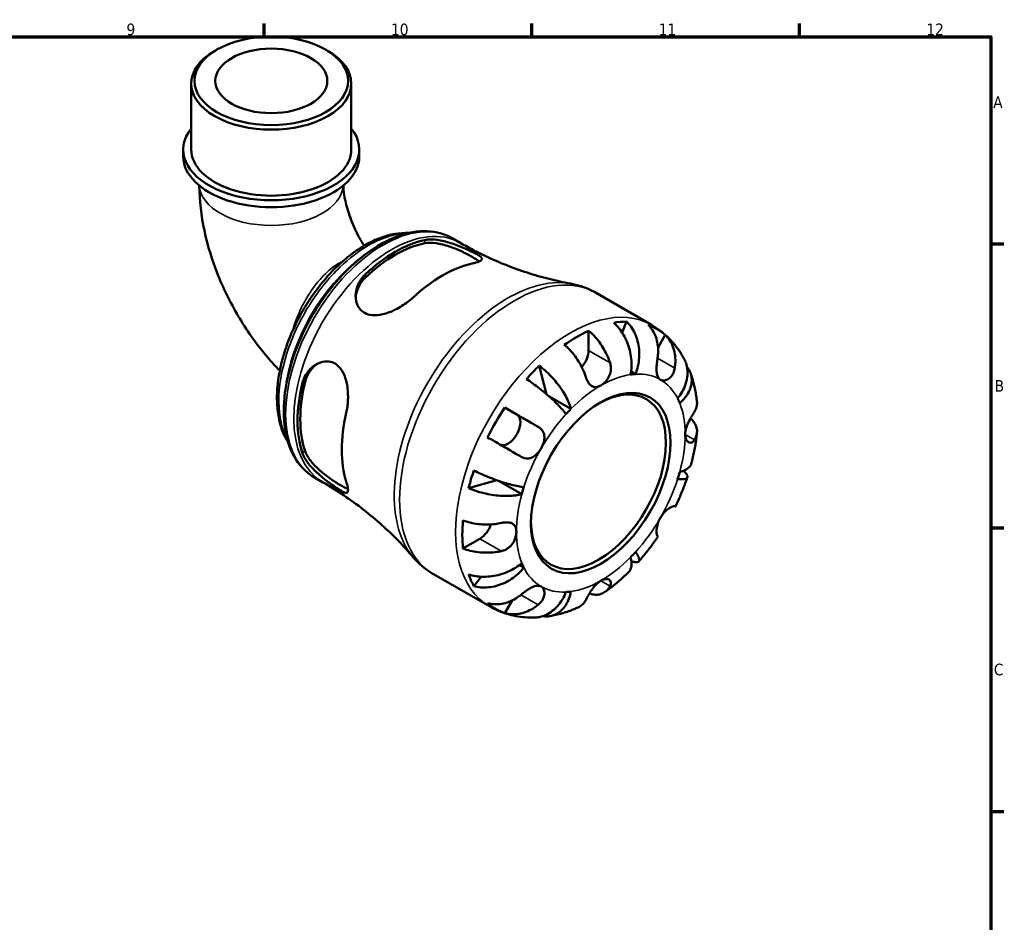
# Model space of a CAD drawing. Header units: millimetres. Extents: x 0 to 902, y -200 to 594.
# Tile 5 of 5: x 567 to 825, y 342 to 578. Entities that reach past the tile are written whole.
import ezdxf

# ---------------------------------------------------------------- set-up
doc = ezdxf.new("R2010")
doc.units = ezdxf.units.MM
for name, color, linetype, lineweight in [('Border (ANSI)', 7, 'Continuous', 70), ('Visible (ANSI)', 7, 'Continuous', 50), ('Visible Narrow (ANSI)', 7, 'Continuous', 35)]:
    doc.layers.add(name, color=color, linetype=linetype, lineweight=lineweight)
doc.styles.add('Note Text (ANSI)', font='tahoma.ttf')

# ---------------------------------------------------------------- blocks, each defined once
blk = doc.blocks.new('Borders Default Border')
at = {"layer": 'Border (ANSI)'}
for p, q in [((630.75, 574), (630.75, 577.45)), ((700.83, 574), (700.83, 577.45)), ((770.92, 574), (770.92, 577.45)), ((821, 519.75), (824.45, 519.75)), ((821, 445.5), (824.45, 445.5)), ((821, 371.25), (824.45, 371.25))]:
    blk.add_line(p, q, dxfattribs=at)
at = {"layer": 'Border (ANSI)', "flags": 128}
blk.add_lwpolyline([(20, 20), (20, 574), (821, 574), (821, 20), (20, 20)], dxfattribs=at)
at = {"layer": 'Border (ANSI)', "color": 230, "true_color": 0xff0080, "attachment_point": 7, "style": 'Note Text (ANSI)'}
for s, insert, char_height in [('9', (594.7, 574.34), 3.05), ('10', (663.96, 574.34), 3.048), ('11', (734.04, 574.4), 3.048), ('12', (804.13, 574.4), 3.048), ('A', (821.63, 555.35), 3.05), ('B', (821.99, 481.1), 3.05), ('C', (821.8, 406.8), 3.05)]:
    blk.add_mtext(s, dxfattribs=dict(at, insert=insert, char_height=char_height))

msp = doc.modelspace()

# ---------------------------------------------------------------- linework, layer by layer
at = {"layer": 'Visible (ANSI)'}
for p, q in [((618.34, 570.599), (617.737, 570.249)), ((646.883, 570.599), (647.486, 570.249)), ((611.656, 544.458), (611.656, 561.749)), ((653.566, 544.458), (653.566, 561.749)), ((609.561, 542.659), (609.561, 544.458)), ((655.662, 542.659), (655.662, 544.458)), ((679.94, 521.283), (682.089, 520.045)), ((717.478, 507.022), (732.132, 498.583)), ((725.593, 499.445), (724.457, 496.563)), ((715.697, 497.033), (715.697, 491.897)), ((735.781, 495.933), (733.877, 492.635)), ((702.756, 487.884), (704.664, 480.452)), ((727.984, 485.695), (726.809, 486.371)), ((711.08, 476.586), (705.254, 479.941)), ((693.748, 476.931), (696.89, 475.108)), ((643.885, 458.672), (646.034, 457.434)), ((691.692, 457.907), (684.261, 455.85)), ((698.203, 454.283), (692.244, 457.715)), ((687.235, 442.601), (682.793, 440.043)), ((698.745, 435.051), (697.567, 435.729)), ((675.06, 433.363), (689.715, 424.924)), ((687.576, 432.677), (685.636, 430.238)), ((695.67, 426.458), (693.748, 423.13))]:
    msp.add_line(p, q, dxfattribs=at)
for centre, major_axis, ratio in [((632.611, 562.444), (-20.105, 0), 0.5758617), ((632.611, 562.444), (-14.668, 0), 0.5758617), ((718.879, 457.173), (-12.9, -22.401), 0.5780931)]:
    msp.add_ellipse(centre, major_axis=major_axis, ratio=ratio, dxfattribs=at)
for centre, major_axis, ratio, start_param, end_param in [((632.611, 561.749), (-20.955, 0), 0.5758617, 5.5016397, 10.2063236), ((632.611, 544.458), (-23.05, 0), 0.5758617, 5.8534856, 9.8544776), ((632.611, 544.458), (-20.955, 0), 0.5758617, 0, 3.1415927), ((632.611, 542.659), (-23.05, 0), 0.5758617, 0, 3.1415927), ((665.041, 488.175), (18.031, 31.311), 0.5780931, 0.4741067, 1.0928222), ((665.041, 488.175), (17.529, 30.439), 0.5780931, 0.4649382, 1.1019907), ((677.416, 481.05), (-18.595, -32.291), 0.5780931, 3.625385, 4.2247292), ((712.515, 460.837), (21.095, 36.633), 0.5780931, 0.3306277, 0.450903), ((712.515, 460.837), (21.095, 36.633), 0.5780931, 6.1745978, 6.3879054), ((712.515, 460.837), (21.095, 36.633), 0.5780931, 0.6768107, 0.8901182), ((712.515, 490.065), (-2.246, -3.9), 0.5780931, 1.2314921, 2.3542608), ((712.515, 460.837), (21.095, 36.633), 0.5780931, 1.1160259, 1.2363012), ((718.879, 457.173), (15.595, 27.081), 0.5780931, 0.3587599, 0.4227708), ((665.041, 488.175), (18.031, 31.311), 0.5780931, 2.0449031, 2.6636185), ((665.041, 488.175), (17.529, 30.439), 0.5780931, 2.0357346, 2.672787), ((718.277, 457.519), (12.476, 21.665), 0.5780931, 2.3710544, 7.0537236), ((718.879, 457.173), (15.595, 27.081), 0.5780931, 5.8565471, 5.920558), ((677.416, 481.05), (-18.595, -32.291), 0.5780931, 5.1961814, 5.7955255), ((712.515, 460.837), (21.095, 36.633), 0.5780931, 1.4622089, 1.6755164), ((694.64, 471.211), (2.246, 3.9), 0.5780931, 3.2061083, 6.2812516), ((718.879, 457.173), (-15.595, -27.081), 0.5780931, 4.2857507, 4.3497617), ((712.515, 460.837), (21.095, 36.633), 0.5780931, 1.901424, 2.0216994), ((718.879, 457.173), (15.595, 27.081), 0.5780931, 5.0711489, 5.1351598), ((718.879, 457.173), (-15.595, -27.081), 0.5780931, 5.0711489, 5.1351598), ((712.515, 460.837), (21.095, 36.633), 0.5780931, 2.247607, 2.4609145), ((687.235, 446.28), (-2.246, -3.9), 0.5780931, 0.7834645, 1.9135438), ((718.879, 457.173), (15.595, 27.081), 0.5780931, 4.2857507, 4.3497617), ((718.879, 457.173), (-15.595, -27.081), 0.5780931, 5.8565471, 5.920558), ((712.515, 460.837), (-21.095, -36.633), 0.5780931, 5.8284149, 5.9486902), ((718.879, 457.173), (-15.595, -27.081), 0.5780931, 0.3587599, 0.4227708), ((712.515, 460.837), (-21.095, -36.633), 0.5780931, 6.1745978, 6.3879054)]:
    msp.add_ellipse(centre, major_axis=major_axis, ratio=ratio, start_param=start_param, end_param=end_param, dxfattribs=at)
for points, knots in [([(613.754, 535.026), (613.787, 531.075), (614.261, 527.147), (615.943, 519.249), (617.181, 515.282), (620.305, 507.557), (622.192, 503.801), (626.527, 496.637), (628.975, 493.23), (632.689, 488.877), (633.744, 487.718), (634.833, 486.598)], [3.1513223, 3.1513223, 3.1513223, 3.1513223, 3.4152731, 3.4152731, 3.6889536, 3.6889536, 3.9626341, 3.9626341, 4.2363146, 4.2363146, 4.3398096, 4.3398096, 4.3398096, 4.3398096]), ([(651.477, 535.032), (651.498, 534.302), (651.575, 533.441), (651.921, 531.247), (652.244, 529.849), (653.188, 526.817), (653.826, 525.172), (655.275, 522.097), (656.055, 520.663), (656.909, 519.292)], [3.17520502, 3.17520502, 3.17520502, 3.17520502, 3.3399516, 3.3399516, 3.55475349, 3.55475349, 3.78325914, 3.78325914, 3.98485958, 3.98485958, 3.98485958, 3.98485958]), ([(668.621, 522.641), (668.589, 522.642), (668.557, 522.644), (667.386, 522.692), (666.216, 522.61), (663.796, 522.196), (662.545, 521.853), (660.007, 520.915), (658.719, 520.314), (656.15, 518.874), (654.869, 518.032), (652.351, 516.135), (651.114, 515.08), (648.714, 512.787), (647.551, 511.549), (645.327, 508.924), (644.266, 507.537), (642.269, 504.648), (641.334, 503.146), (639.611, 500.064), (638.823, 498.484), (637.414, 495.284), (636.793, 493.664), (635.733, 490.421), (635.295, 488.799), (634.615, 485.59), (634.374, 484.004), (634.096, 480.907), (634.061, 479.396), (634.205, 476.49), (634.383, 475.094), (634.953, 472.462), (635.343, 471.225), (636.178, 469.301), (636.564, 468.565), (636.999, 467.876)], [7.3599695, 7.3599695, 7.3599695, 7.3599695, 7.3643427, 7.3643427, 7.5183329, 7.5183329, 7.6780357, 7.6780357, 7.8410901, 7.8410901, 8.005326, 8.005326, 8.169591, 8.169591, 8.3335284, 8.3335284, 8.4971086, 8.4971086, 8.6604633, 8.6604633, 8.823749, 8.823749, 8.9871244, 8.9871244, 9.1507673, 9.1507673, 9.3147826, 9.3147826, 9.4791125, 9.4791125, 9.6432964, 9.6432964, 9.805905, 9.805905, 9.9160224, 9.9160224, 9.9160224, 9.9160224]), ([(679.94, 521.283), (678.005, 522.397), (675.789, 523.009), (670.972, 523.207), (668.358, 522.745), (662.936, 520.772), (660.12, 519.203), (654.646, 515.13), (651.99, 512.619), (647.112, 506.929), (644.891, 503.753), (641.092, 497.054), (639.515, 493.531), (637.158, 486.473), (636.38, 482.939), (635.72, 476.193), (635.841, 472.982), (637.019, 467.228), (638.071, 464.675), (640.756, 460.969), (642.212, 459.635), (643.885, 458.672)], [5.4997209, 5.4997209, 5.4997209, 5.4997209, 5.7929356, 5.7929356, 6.1019464, 6.1019464, 6.4276795, 6.4276795, 6.7555425, 6.7555425, 7.0820997, 7.0820997, 7.4080963, 7.4080963, 7.7347334, 7.7347334, 8.0626536, 8.0626536, 8.3877728, 8.3877728, 8.6413135, 8.6413135, 8.6413135, 8.6413135]), ([(672.819, 520.791), (673.13, 520.855), (673.463, 520.898), (674.739, 520.978), (675.781, 520.887), (678.033, 520.457), (679.249, 520.106), (681.359, 519.368), (682.253, 519.015), (683.762, 518.372), (684.381, 518.092), (685.516, 517.55), (686.01, 517.297), (686.962, 516.76), (687.337, 516.5), (687.822, 515.977), (687.823, 515.732), (687.332, 515.287), (686.874, 515.085), (685.904, 514.801), (685.567, 514.716), (685.194, 514.634)], [-3.0803238, -3.0803238, -3.0803238, -3.0803238, -2.9414548, -2.9414548, -2.5759594, -2.5759594, -2.1920208, -2.1920208, -1.9027028, -1.9027028, -1.6738983, -1.6738983, -1.4376404, -1.4376404, -1.1211587, -1.1211587, -0.7129091, -0.7129091, -0.3342881, -0.3342881, -0.1674409, -0.1674409, -0.1674409, -0.1674409]), ([(672.819, 519.926), (673.632, 520.085), (674.65, 520.094), (676.858, 519.797), (678.05, 519.493), (680.208, 518.776), (681.329, 518.326), (683.429, 517.363), (684.409, 516.853), (685.948, 515.967), (686.591, 515.546), (687.029, 515.18)], [1.3355026, 1.3355026, 1.3355026, 1.3355026, 1.6984425, 1.6984425, 2.0613825, 2.0613825, 2.3942509, 2.3942509, 2.7271193, 2.7271193, 3.047245, 3.047245, 3.047245, 3.047245]), ([(682.089, 520.045), (683.977, 518.958), (685.903, 517.938), (689.795, 516.047), (691.761, 515.177), (695.695, 513.596), (697.663, 512.885), (701.563, 511.622), (703.495, 511.071), (707.287, 510.121), (709.147, 509.723), (710.956, 509.395)], [5.49972085, 5.49972085, 5.49972085, 5.49972085, 5.54045812, 5.54045812, 5.58119539, 5.58119539, 5.62193266, 5.62193266, 5.66266994, 5.66266994, 5.70340721, 5.70340721, 5.70340721, 5.70340721]), ([(669.637, 505.676), (669.248, 505.313), (668.826, 504.958), (667.386, 503.854), (666.283, 503.163), (664.044, 502.048), (662.908, 501.612), (660.81, 501.128), (659.843, 501.04), (658.281, 501.22), (657.667, 501.399), (656.599, 501.968), (656.154, 502.338), (655.34, 503.351), (655.031, 504.02), (654.633, 505.708), (654.651, 506.757), (655.143, 508.846), (655.633, 509.886), (656.617, 511.172), (656.925, 511.514), (657.263, 511.833)], [-3.1136676, -3.1136676, -3.1136676, -3.1136676, -2.9396666, -2.9396666, -2.5546266, -2.5546266, -2.1850693, -2.1850693, -1.8598019, -1.8598019, -1.62051, -1.62051, -1.393016, -1.393016, -1.1100651, -1.1100651, -0.7359404, -0.7359404, -0.3490752, -0.3490752, -0.1980274, -0.1980274, -0.1980274, -0.1980274]), ([(654.719, 505.678), (654.777, 506.501), (654.979, 507.363), (655.769, 509.222), (656.451, 510.191), (657.263, 510.968)], [0.74255593, 0.74255593, 0.74255593, 0.74255593, 1.02867671, 1.02867671, 1.39161666, 1.39161666, 1.39161666, 1.39161666]), ([(717.478, 507.022), (717.074, 507.255), (716.661, 507.474), (715.822, 507.881), (715.396, 508.07), (714.532, 508.417), (714.094, 508.576), (713.21, 508.862), (712.763, 508.99), (711.864, 509.215), (711.411, 509.313), (710.956, 509.395)], [5.49972085, 5.49972085, 5.49972085, 5.49972085, 5.54045812, 5.54045812, 5.58119539, 5.58119539, 5.62193266, 5.62193266, 5.66266994, 5.66266994, 5.70340721, 5.70340721, 5.70340721, 5.70340721]), ([(726.677, 485.568), (726.801, 486.192), (726.887, 486.902), (726.943, 488.359), (726.911, 489.105), (726.763, 490.474), (726.632, 491.223), (726.261, 492.695), (726.019, 493.418), (725.499, 494.698), (725.172, 495.372), (724.431, 496.637), (724.017, 497.228), (723.216, 498.212), (722.757, 498.698), (722.273, 499.123)], [5.0161165, 5.0161165, 5.0161165, 5.0161165, 5.2257877, 5.2257877, 5.4354588, 5.4354588, 5.6443437, 5.6443437, 5.8532286, 5.8532286, 6.0615671, 6.0615671, 6.2699056, 6.2699056, 6.472482, 6.472482, 6.472482, 6.472482]), ([(725.593, 499.445), (726.05, 499.017), (726.468, 498.527), (727.174, 497.534), (727.524, 496.937), (728.111, 495.657), (728.349, 494.974), (728.69, 493.677), (728.825, 492.943), (728.967, 491.449), (728.975, 490.689), (728.889, 489.297), (728.787, 488.538), (728.46, 487.055), (728.234, 486.331), (727.984, 485.695)], [0.2134337, 0.2134337, 0.2134337, 0.2134337, 0.41601, 0.41601, 0.6243485, 0.6243485, 0.832687, 0.832687, 1.0415719, 1.0415719, 1.2504568, 1.2504568, 1.4601279, 1.4601279, 1.6697991, 1.6697991, 1.6697991, 1.6697991]), ([(733.749, 489.873), (733.834, 490.401), (733.888, 490.957), (733.922, 492.226), (733.87, 492.935), (733.668, 494.189), (733.5, 494.851), (733.032, 496.094), (732.733, 496.675), (732.102, 497.645), (731.716, 498.123), (731.281, 498.544)], [5.50227189, 5.50227189, 5.50227189, 5.50227189, 5.66172607, 5.66172607, 5.87111315, 5.87111315, 6.07951382, 6.07951382, 6.28791448, 6.28791448, 6.49007585, 6.49007585, 6.49007585, 6.49007585]), ([(740.656, 489.787), (740.267, 490.491), (739.841, 491.181), (738.917, 492.522), (738.417, 493.174), (737.345, 494.426), (736.771, 495.026), (735.555, 496.165), (734.912, 496.702), (733.565, 497.702), (732.861, 498.164), (732.132, 498.583)], [5.16364293, 5.16364293, 5.16364293, 5.16364293, 5.23085852, 5.23085852, 5.2980741, 5.2980741, 5.36528969, 5.36528969, 5.43250527, 5.43250527, 5.49972085, 5.49972085, 5.49972085, 5.49972085]), ([(715.697, 497.033), (716.205, 496.619), (716.702, 496.152), (717.596, 495.208), (718.073, 494.643), (718.962, 493.441), (719.375, 492.803), (720.07, 491.597), (720.416, 490.916), (720.941, 489.701), (721.141, 489.171), (721.306, 488.667)], [0.21343841, 0.21343841, 0.21343841, 0.21343841, 0.41559978, 0.41559978, 0.62400044, 0.62400044, 0.8324011, 0.8324011, 1.04178819, 1.04178819, 1.20124236, 1.20124236, 1.20124236, 1.20124236]), ([(735.781, 495.933), (736.216, 495.512), (736.602, 495.033), (737.233, 494.064), (737.532, 493.482), (738, 492.239), (738.168, 491.578), (738.37, 490.323), (738.422, 489.614), (738.388, 488.345), (738.334, 487.79), (738.249, 487.262)], [0.21343841, 0.21343841, 0.21343841, 0.21343841, 0.41559978, 0.41559978, 0.62400044, 0.62400044, 0.8324011, 0.8324011, 1.04178819, 1.04178819, 1.20124236, 1.20124236, 1.20124236, 1.20124236]), ([(714.942, 485.002), (714.777, 485.506), (714.577, 486.037), (714.052, 487.251), (713.706, 487.932), (713.011, 489.139), (712.598, 489.776), (711.709, 490.979), (711.232, 491.543), (710.338, 492.487), (709.841, 492.955), (709.333, 493.369)], [5.50227189, 5.50227189, 5.50227189, 5.50227189, 5.66172607, 5.66172607, 5.87111315, 5.87111315, 6.07951382, 6.07951382, 6.28791448, 6.28791448, 6.49007585, 6.49007585, 6.49007585, 6.49007585]), ([(734.504, 484.236), (734.333, 484.335), (734.183, 484.467), (733.917, 484.805), (733.806, 485.014), (733.603, 485.578), (733.533, 485.955), (733.469, 486.776), (733.471, 487.209), (733.513, 487.979), (733.542, 488.3), (733.612, 488.936), (733.653, 489.247), (733.715, 489.66), (733.732, 489.767), (733.749, 489.873)], [0, 0, 0, 0, 0.10230486, 0.10230486, 0.2116531, 0.2116531, 0.35868741, 0.35868741, 0.49861539, 0.49861539, 0.59613895, 0.59613895, 0.69034298, 0.69034298, 0.72355027, 0.72355027, 0.72355027, 0.72355027]), ([(640.705, 483.154), (640.805, 483.571), (640.933, 483.975), (641.501, 485.391), (642.1, 486.301), (643.596, 487.819), (644.507, 488.409), (646.202, 488.982), (646.955, 489.075), (648.267, 488.914), (648.82, 488.729), (649.858, 488.122), (650.325, 487.701), (651.268, 486.497), (651.682, 485.657), (652.381, 483.541), (652.597, 482.21), (652.74, 479.6), (652.688, 478.32), (652.451, 476.565), (652.357, 476.044), (652.242, 475.546)], [-3.0803238, -3.0803238, -3.0803238, -3.0803238, -2.9414548, -2.9414548, -2.5759594, -2.5759594, -2.1920208, -2.1920208, -1.9027028, -1.9027028, -1.6738983, -1.6738983, -1.4376404, -1.4376404, -1.1211587, -1.1211587, -0.7129091, -0.7129091, -0.3342881, -0.3342881, -0.1674409, -0.1674409, -0.1674409, -0.1674409]), ([(641.453, 483.585), (641.721, 484.679), (642.221, 485.755), (643.44, 487.377), (644.092, 487.987), (644.781, 488.452)], [1.33550259, 1.33550259, 1.33550259, 1.33550259, 1.69844254, 1.69844254, 1.98651178, 1.98651178, 1.98651178, 1.98651178]), ([(702.756, 487.884), (703.292, 487.489), (703.83, 487.049), (704.817, 486.171), (705.357, 485.653), (706.396, 484.559), (706.895, 483.985), (707.764, 482.906), (708.213, 482.302), (709.033, 481.088), (709.403, 480.477), (710.008, 479.371), (710.298, 478.774), (710.773, 477.622), (710.956, 477.068), (711.08, 476.586)], [0.2134337, 0.2134337, 0.2134337, 0.2134337, 0.41601, 0.41601, 0.6243485, 0.6243485, 0.832687, 0.832687, 1.0415719, 1.0415719, 1.2504568, 1.2504568, 1.4601279, 1.4601279, 1.6697991, 1.6697991, 1.6697991, 1.6697991]), ([(721.306, 488.667), (721.375, 488.456), (721.429, 488.24), (721.507, 487.802), (721.53, 487.58), (721.545, 487.076), (721.528, 486.793), (721.408, 486.008), (721.25, 485.519), (720.778, 484.558), (720.459, 484.104), (719.717, 483.299), (719.3, 482.963), (718.879, 482.721)], [-0.72877811, -0.72877811, -0.72877811, -0.72877811, -0.65864576, -0.65864576, -0.58948737, -0.58948737, -0.50282865, -0.50282865, -0.34782332, -0.34782332, -0.17870564, -0.17870564, 0, 0, 0, 0]), ([(738.249, 487.262), (738.228, 487.128), (738.201, 486.997), (738.102, 486.577), (738.01, 486.299), (737.773, 485.758), (737.627, 485.5), (737.221, 484.94), (736.945, 484.671), (736.286, 484.22), (735.904, 484.077), (735.156, 483.994), (734.801, 484.063), (734.504, 484.236)], [-0.72474413, -0.72474413, -0.72474413, -0.72474413, -0.68292689, -0.68292689, -0.58946764, -0.58946764, -0.49014387, -0.49014387, -0.34933517, -0.34933517, -0.17856496, -0.17856496, 0, 0, 0, 0]), ([(739.012, 479.294), (739.438, 479.829), (739.855, 480.442), (740.556, 481.708), (740.841, 482.361), (741.25, 483.565), (741.412, 484.227), (741.586, 485.538), (741.599, 486.186), (741.504, 487.34), (741.388, 487.952), (741.055, 488.976), (740.867, 489.402), (740.655, 489.786)], [5.0161165, 5.0161165, 5.0161165, 5.0161165, 5.2257877, 5.2257877, 5.4354588, 5.4354588, 5.6443437, 5.6443437, 5.8532286, 5.8532286, 6.0615671, 6.0615671, 6.2218679, 6.2218679, 6.2218679, 6.2218679]), ([(741.42, 487.686), (741.556, 487.518), (741.678, 487.347), (742.058, 486.758), (742.293, 486.272), (742.606, 485.255), (742.684, 484.724), (742.705, 483.735), (742.649, 483.184), (742.379, 482.085), (742.166, 481.535), (741.66, 480.546), (741.32, 480.015), (740.506, 478.999), (740.032, 478.514), (739.554, 478.095)], [0.3325797, 0.3325797, 0.3325797, 0.3325797, 0.41601, 0.41601, 0.6243485, 0.6243485, 0.832687, 0.832687, 1.0415719, 1.0415719, 1.2504568, 1.2504568, 1.4601279, 1.4601279, 1.6697991, 1.6697991, 1.6697991, 1.6697991]), ([(718.879, 482.721), (718.583, 482.55), (718.288, 482.428), (717.656, 482.276), (717.326, 482.272), (716.731, 482.428), (716.468, 482.572), (716.01, 482.97), (715.815, 483.204), (715.525, 483.654), (715.42, 483.843), (715.235, 484.227), (715.153, 484.419), (715.03, 484.744), (714.985, 484.872), (714.942, 485.002)], [0, 0, 0, 0, 0.1255823, 0.1255823, 0.27758688, 0.27758688, 0.41565829, 0.41565829, 0.53558864, 0.53558864, 0.6106285, 0.6106285, 0.67830711, 0.67830711, 0.7205994, 0.7205994, 0.7205994, 0.7205994]), ([(744.067, 478.464), (744.013, 478.979), (743.948, 479.492), (743.795, 480.516), (743.707, 481.026), (743.506, 482.041), (743.394, 482.547), (743.143, 483.553), (743.005, 484.054), (742.702, 485.049), (742.537, 485.543), (742.358, 486.034)], [4.82600357, 4.82600357, 4.82600357, 4.82600357, 4.87035725, 4.87035725, 4.91471093, 4.91471093, 4.95906462, 4.95906462, 5.0034183, 5.0034183, 5.04777198, 5.04777198, 5.04777198, 5.04777198]), ([(709.773, 475.208), (709.523, 475.556), (709.2, 475.964), (708.454, 476.829), (708.03, 477.286), (707.191, 478.144), (706.698, 478.625), (705.649, 479.597), (705.093, 480.088), (704.045, 480.978), (703.456, 481.459), (702.264, 482.391), (701.66, 482.842), (700.577, 483.618), (700, 484.016), (699.437, 484.383)], [5.0161165, 5.0161165, 5.0161165, 5.0161165, 5.2257877, 5.2257877, 5.4354588, 5.4354588, 5.6443437, 5.6443437, 5.8532286, 5.8532286, 6.0615671, 6.0615671, 6.2699056, 6.2699056, 6.472482, 6.472482, 6.472482, 6.472482]), ([(743.403, 475.843), (743.592, 476.142), (743.751, 476.464), (744.016, 477.221), (744.086, 477.66), (744.088, 478.192), (744.081, 478.327), (744.066, 478.464)], [5.50227189, 5.50227189, 5.50227189, 5.50227189, 5.66172607, 5.66172607, 5.87111315, 5.87111315, 5.93913111, 5.93913111, 5.93913111, 5.93913111]), ([(693.748, 476.931), (694.331, 476.595), (694.939, 476.244), (696.095, 475.577), (696.749, 475.2), (698.061, 474.443), (698.718, 474.063), (699.907, 473.376), (700.547, 473.006), (701.63, 472.38), (702.084, 472.118), (702.499, 471.877)], [0.21343841, 0.21343841, 0.21343841, 0.21343841, 0.41559978, 0.41559978, 0.62400044, 0.62400044, 0.8324011, 0.8324011, 1.04178819, 1.04178819, 1.20124236, 1.20124236, 1.20124236, 1.20124236]), ([(740.976, 469.897), (740.976, 470.225), (741.014, 470.573), (741.168, 471.331), (741.291, 471.739), (741.646, 472.685), (741.895, 473.213), (742.329, 474.042), (742.503, 474.352), (742.801, 474.864), (742.925, 475.072), (743.167, 475.467), (743.282, 475.651), (743.392, 475.826), (743.398, 475.835), (743.403, 475.843)], [-3.12621297, -3.12621297, -3.12621297, -3.12621297, -3.00592131, -3.00592131, -2.87295675, -2.87295675, -2.69789372, -2.69789372, -2.58338701, -2.58338701, -2.49547573, -2.49547573, -2.40310236, -2.40310236, -2.39831682, -2.39831682, -2.39831682, -2.39831682]), ([(702.499, 471.877), (702.604, 471.817), (702.705, 471.752), (703.019, 471.53), (703.214, 471.357), (703.564, 470.96), (703.715, 470.735), (703.997, 470.146), (704.093, 469.769), (704.155, 468.879), (704.088, 468.365), (703.788, 467.299), (703.551, 466.756), (703.254, 466.24)], [-0.72474413, -0.72474413, -0.72474413, -0.72474413, -0.68292689, -0.68292689, -0.58946764, -0.58946764, -0.49014387, -0.49014387, -0.34933517, -0.34933517, -0.17856496, -0.17856496, 0, 0, 0, 0]), ([(742.386, 474.139), (742.725, 473.826), (743.013, 473.499), (743.503, 472.816), (743.729, 472.397), (744.022, 471.541), (744.089, 471.104), (744.086, 470.302), (744.016, 469.863), (743.751, 469.106), (743.592, 468.784), (743.403, 468.485)], [0.23899129, 0.23899129, 0.23899129, 0.23899129, 0.41559978, 0.41559978, 0.62400044, 0.62400044, 0.8324011, 0.8324011, 1.04178819, 1.04178819, 1.20124236, 1.20124236, 1.20124236, 1.20124236]), ([(743.403, 468.485), (743.345, 468.393), (743.283, 468.308), (743.11, 468.101), (742.994, 467.995), (742.735, 467.825), (742.593, 467.769), (742.231, 467.716), (742.012, 467.764), (741.572, 468.038), (741.364, 468.291), (741.06, 468.977), (740.976, 469.412), (740.976, 469.897)], [-0.71968867, -0.71968867, -0.71968867, -0.71968867, -0.66913349, -0.66913349, -0.58448293, -0.58448293, -0.49008499, -0.49008499, -0.34765985, -0.34765985, -0.17827673, -0.17827673, 0, 0, 0, 0]), ([(742.633, 462.36), (742.772, 462.892), (742.903, 463.424), (743.147, 464.49), (743.261, 465.024), (743.471, 466.091), (743.567, 466.625), (743.742, 467.693), (743.821, 468.226), (743.959, 469.293), (744.02, 469.826), (744.07, 470.359)], [4.37131068, 4.37131068, 4.37131068, 4.37131068, 4.41626876, 4.41626876, 4.46122684, 4.46122684, 4.50618492, 4.50618492, 4.551143, 4.551143, 4.59610108, 4.59610108, 4.59610108, 4.59610108]), ([(697.999, 464.083), (697.584, 464.323), (697.13, 464.586), (696.047, 465.212), (695.407, 465.582), (694.218, 466.269), (693.561, 466.648), (692.249, 467.406), (691.595, 467.783), (690.439, 468.45), (689.831, 468.801), (689.248, 469.136)], [5.50227189, 5.50227189, 5.50227189, 5.50227189, 5.66172607, 5.66172607, 5.87111315, 5.87111315, 6.07951382, 6.07951382, 6.28791448, 6.28791448, 6.49007585, 6.49007585, 6.49007585, 6.49007585]), ([(652.242, 457.56), (652.362, 457.179), (652.459, 456.832), (652.695, 455.832), (652.742, 455.333), (652.588, 454.731), (652.396, 454.611), (651.766, 454.711), (651.358, 454.89), (650.42, 455.429), (649.956, 455.724), (648.928, 456.421), (648.384, 456.808), (647.099, 457.766), (646.363, 458.343), (644.701, 459.756), (643.801, 460.607), (642.235, 462.365), (641.579, 463.276), (640.956, 464.502), (640.813, 464.84), (640.705, 465.168)], [-3.1136676, -3.1136676, -3.1136676, -3.1136676, -2.9396666, -2.9396666, -2.5546266, -2.5546266, -2.1850693, -2.1850693, -1.8598019, -1.8598019, -1.62051, -1.62051, -1.393016, -1.393016, -1.1100651, -1.1100651, -0.7359404, -0.7359404, -0.3490752, -0.3490752, -0.1980274, -0.1980274, -0.1980274, -0.1980274]), ([(652.685, 455.66), (652.145, 455.853), (651.452, 456.199), (650.689, 456.638), (649.905, 457.09), (648.973, 457.683), (647.088, 459.019), (646.138, 459.765), (644.439, 461.277), (643.581, 462.158), (642.221, 463.926), (641.721, 464.814), (641.453, 465.599)], [-0.3234039, -0.3234039, -0.3234039, -0.3234039, 0, 0, 0, 0.3328684, 0.3328684, 0.6657368, 0.6657368, 1.0286767, 1.0286767, 1.3916167, 1.3916167, 1.3916167, 1.3916167]), ([(703.254, 466.24), (703.083, 465.945), (702.894, 465.662), (702.469, 465.113), (702.233, 464.853), (701.644, 464.314), (701.283, 464.065), (700.54, 463.726), (700.167, 463.632), (699.522, 463.601), (699.257, 463.626), (698.742, 463.742), (698.494, 463.831), (698.167, 463.99), (698.082, 464.035), (697.999, 464.083)], [0, 0, 0, 0, 0.10230486, 0.10230486, 0.2116531, 0.2116531, 0.35868741, 0.35868741, 0.49861539, 0.49861539, 0.59613895, 0.59613895, 0.69034298, 0.69034298, 0.72355027, 0.72355027, 0.72355027, 0.72355027]), ([(739.554, 460.062), (740.032, 460.194), (740.506, 460.367), (741.32, 460.771), (741.66, 461.003), (742.166, 461.464), (742.379, 461.736), (742.564, 462.136), (742.604, 462.247), (742.633, 462.36)], [5.01611651, 5.01611651, 5.01611651, 5.01611651, 5.22578768, 5.22578768, 5.43545884, 5.43545884, 5.64434374, 5.64434374, 5.72233752, 5.72233752, 5.72233752, 5.72233752]), ([(685.636, 460.48), (686.236, 460.176), (686.87, 459.875), (688.084, 459.327), (688.776, 459.029), (690.18, 458.463), (690.89, 458.194), (692.185, 457.731), (692.888, 457.494), (694.253, 457.07), (694.915, 456.883), (696.078, 456.583), (696.685, 456.444), (697.805, 456.227), (698.319, 456.15), (698.745, 456.105)], [0.2134337, 0.2134337, 0.2134337, 0.2134337, 0.41601, 0.41601, 0.6243485, 0.6243485, 0.832687, 0.832687, 1.0415719, 1.0415719, 1.2504568, 1.2504568, 1.4601279, 1.4601279, 1.6697991, 1.6697991, 1.6697991, 1.6697991]), ([(740.487, 460.377), (740.767, 460.141), (741.018, 459.898), (741.388, 459.446), (741.504, 459.24), (741.599, 458.903), (741.586, 458.742), (741.412, 458.48), (741.25, 458.379), (740.841, 458.245), (740.556, 458.199), (739.855, 458.174), (739.438, 458.195), (739.012, 458.24)], [0.4227025, 0.4227025, 0.4227025, 0.4227025, 0.6243485, 0.6243485, 0.832687, 0.832687, 1.0415719, 1.0415719, 1.2504568, 1.2504568, 1.4601279, 1.4601279, 1.6697991, 1.6697991, 1.6697991, 1.6697991]), ([(669.735, 437.812), (668.543, 439.213), (667.265, 440.622), (664.54, 443.425), (663.093, 444.819), (660.044, 447.558), (658.441, 448.903), (655.099, 451.512), (653.359, 452.776), (649.771, 455.193), (647.922, 456.347), (646.034, 457.434)], [2.15444184, 2.15444184, 2.15444184, 2.15444184, 2.19517912, 2.19517912, 2.23591639, 2.23591639, 2.27665366, 2.27665366, 2.31739093, 2.31739093, 2.3581282, 2.3581282, 2.3581282, 2.3581282]), ([(738.407, 451.036), (738.652, 451.537), (738.89, 452.041), (739.352, 453.054), (739.577, 453.563), (740.011, 454.585), (740.222, 455.098), (740.628, 456.128), (740.823, 456.645), (741.2, 457.682), (741.381, 458.202), (741.554, 458.723)], [4.04637386, 4.04637386, 4.04637386, 4.04637386, 4.09079781, 4.09079781, 4.13522176, 4.13522176, 4.17964571, 4.17964571, 4.22406965, 4.22406965, 4.2684936, 4.2684936, 4.2684936, 4.2684936]), ([(698.203, 454.283), (697.725, 454.151), (697.154, 454.034), (695.921, 453.871), (695.259, 453.825), (693.999, 453.798), (693.286, 453.814), (691.825, 453.917), (691.078, 454.005), (689.71, 454.218), (688.962, 454.364), (687.495, 454.716), (686.776, 454.924), (685.522, 455.339), (684.872, 455.584), (684.261, 455.85)], [5.0161165, 5.0161165, 5.0161165, 5.0161165, 5.2257877, 5.2257877, 5.4354588, 5.4354588, 5.6443437, 5.6443437, 5.8532286, 5.8532286, 6.0615671, 6.0615671, 6.2699056, 6.2699056, 6.472482, 6.472482, 6.472482, 6.472482]), ([(734.504, 448.105), (734.674, 448.4), (734.864, 448.683), (735.285, 449.233), (735.518, 449.496), (736.076, 450.052), (736.403, 450.321), (737.005, 450.741), (737.275, 450.894), (737.667, 451.071), (737.807, 451.118), (738.035, 451.167), (738.124, 451.17), (738.212, 451.149), (738.232, 451.141), (738.249, 451.131)], [0, 0, 0, 0, 0.10230486, 0.10230486, 0.2116531, 0.2116531, 0.35868741, 0.35868741, 0.49861539, 0.49861539, 0.59613895, 0.59613895, 0.69034298, 0.69034298, 0.72355027, 0.72355027, 0.72355027, 0.72355027]), ([(738.249, 451.131), (738.334, 451.081), (738.388, 451.048), (738.422, 451.027), (738.37, 451.055), (738.249, 451.124), (738.225, 451.137), (738.199, 451.152)], [5.50227189, 5.50227189, 5.50227189, 5.50227189, 5.66172607, 5.66172607, 5.87111315, 5.87111315, 5.91357664, 5.91357664, 5.91357664, 5.91357664]), ([(682.793, 447.401), (683.406, 447.168), (684.061, 446.972), (685.325, 446.671), (686.053, 446.541), (687.539, 446.373), (688.298, 446.334), (689.691, 446.335), (690.453, 446.376), (691.767, 446.528), (692.326, 446.62), (692.845, 446.729)], [0.21343841, 0.21343841, 0.21343841, 0.21343841, 0.41559978, 0.41559978, 0.62400044, 0.62400044, 0.8324011, 0.8324011, 1.04178819, 1.04178819, 1.20124236, 1.20124236, 1.20124236, 1.20124236]), ([(692.845, 446.729), (693.006, 446.762), (693.165, 446.791), (693.586, 446.855), (693.843, 446.88), (694.365, 446.898), (694.625, 446.886), (695.234, 446.798), (695.552, 446.692), (696.135, 446.336), (696.371, 446.067), (696.7, 445.366), (696.781, 444.934), (696.781, 444.448)], [-0.71968867, -0.71968867, -0.71968867, -0.71968867, -0.66913349, -0.66913349, -0.58448293, -0.58448293, -0.49008499, -0.49008499, -0.34765985, -0.34765985, -0.17827673, -0.17827673, 0, 0, 0, 0]), ([(733.749, 443.337), (733.728, 443.349), (733.707, 443.368), (733.642, 443.446), (733.602, 443.53), (733.534, 443.765), (733.507, 443.918), (733.469, 444.366), (733.471, 444.687), (733.552, 445.496), (733.647, 445.992), (733.972, 447.044), (734.206, 447.59), (734.504, 448.105)], [-0.72474413, -0.72474413, -0.72474413, -0.72474413, -0.68292689, -0.68292689, -0.58946764, -0.58946764, -0.49014387, -0.49014387, -0.34933517, -0.34933517, -0.17856496, -0.17856496, 0, 0, 0, 0]), ([(696.781, 444.448), (696.781, 444.12), (696.744, 443.772), (696.584, 443.017), (696.453, 442.614), (696.039, 441.702), (695.724, 441.212), (695.072, 440.508), (694.786, 440.263), (694.237, 439.896), (693.987, 439.76), (693.455, 439.532), (693.174, 439.443), (692.875, 439.377), (692.86, 439.374), (692.845, 439.371)], [-3.12621297, -3.12621297, -3.12621297, -3.12621297, -3.00592131, -3.00592131, -2.87295675, -2.87295675, -2.69789372, -2.69789372, -2.58338701, -2.58338701, -2.49547573, -2.49547573, -2.40310236, -2.40310236, -2.39831682, -2.39831682, -2.39831682, -2.39831682]), ([(728.824, 436.675), (729.189, 437.085), (729.549, 437.502), (730.258, 438.346), (730.608, 438.774), (731.297, 439.64), (731.636, 440.079), (732.304, 440.966), (732.632, 441.414), (733.278, 442.321), (733.595, 442.779), (733.907, 443.242)], [3.58550183, 3.58550183, 3.58550183, 3.58550183, 3.62992429, 3.62992429, 3.67434675, 3.67434675, 3.71876921, 3.71876921, 3.76319168, 3.76319168, 3.80761414, 3.80761414, 3.80761414, 3.80761414]), ([(733.907, 443.242), (733.907, 443.242), (733.906, 443.243), (733.888, 443.254), (733.834, 443.286), (733.749, 443.337)], [1.01112418, 1.01112418, 1.01112418, 1.01112418, 1.04178819, 1.04178819, 1.20124236, 1.20124236, 1.20124236, 1.20124236]), ([(692.845, 439.371), (692.326, 439.262), (691.767, 439.17), (690.453, 439.018), (689.691, 438.977), (688.298, 438.976), (687.539, 439.015), (686.053, 439.183), (685.325, 439.313), (684.061, 439.614), (683.406, 439.81), (682.793, 440.043)], [5.50227189, 5.50227189, 5.50227189, 5.50227189, 5.66172607, 5.66172607, 5.87111315, 5.87111315, 6.07951382, 6.07951382, 6.28791448, 6.28791448, 6.49007585, 6.49007585, 6.49007585, 6.49007585]), ([(727.984, 439.137), (728.234, 438.789), (728.46, 438.437), (728.787, 437.814), (728.889, 437.542), (728.975, 437.117), (728.967, 436.925), (728.825, 436.639), (728.69, 436.545), (728.349, 436.455), (728.111, 436.45), (727.54, 436.541), (727.212, 436.631), (726.874, 436.75)], [5.0161165, 5.0161165, 5.0161165, 5.0161165, 5.2257877, 5.2257877, 5.4354588, 5.4354588, 5.6443437, 5.6443437, 5.8532286, 5.8532286, 6.0615671, 6.0615671, 6.2585762, 6.2585762, 6.2585762, 6.2585762]), ([(669.735, 437.812), (670.034, 437.461), (670.346, 437.118), (670.992, 436.453), (671.326, 436.131), (672.018, 435.51), (672.375, 435.211), (673.109, 434.638), (673.486, 434.364), (674.26, 433.843), (674.656, 433.595), (675.06, 433.363)], [2.15444184, 2.15444184, 2.15444184, 2.15444184, 2.19517912, 2.19517912, 2.23591639, 2.23591639, 2.27665366, 2.27665366, 2.31739093, 2.31739093, 2.3581282, 2.3581282, 2.3581282, 2.3581282]), ([(684.261, 433.285), (684.872, 433.079), (685.522, 432.926), (686.776, 432.725), (687.495, 432.662), (688.962, 432.655), (689.71, 432.709), (691.078, 432.899), (691.825, 433.051), (693.286, 433.465), (693.999, 433.726), (695.259, 434.282), (695.921, 434.627), (697.154, 435.402), (697.725, 435.831), (698.203, 436.25)], [0.2134337, 0.2134337, 0.2134337, 0.2134337, 0.41601, 0.41601, 0.6243485, 0.6243485, 0.832687, 0.832687, 1.0415719, 1.0415719, 1.2504568, 1.2504568, 1.4601279, 1.4601279, 1.6697991, 1.6697991, 1.6697991, 1.6697991]), ([(726.214, 433.924), (726.298, 434.006), (726.376, 434.098), (726.632, 434.462), (726.763, 434.784), (726.911, 435.457), (726.943, 435.868), (726.887, 436.779), (726.801, 437.277), (726.677, 437.759)], [0.96263834, 0.96263834, 0.96263834, 0.96263834, 1.04157188, 1.04157188, 1.25045677, 1.25045677, 1.46012794, 1.46012794, 1.66979911, 1.66979911, 1.66979911, 1.66979911]), ([(698.745, 435.051), (698.319, 434.516), (697.805, 433.959), (696.685, 432.935), (696.078, 432.467), (694.915, 431.697), (694.253, 431.323), (692.888, 430.698), (692.185, 430.447), (690.89, 430.094), (690.18, 429.957), (688.776, 429.825), (688.084, 429.828), (686.87, 429.941), (686.236, 430.058), (685.636, 430.238)], [5.0161165, 5.0161165, 5.0161165, 5.0161165, 5.2257877, 5.2257877, 5.4354588, 5.4354588, 5.6443437, 5.6443437, 5.8532286, 5.8532286, 6.0615671, 6.0615671, 6.2699056, 6.2699056, 6.472482, 6.472482, 6.472482, 6.472482]), ([(720.005, 428.684), (720.441, 428.994), (720.872, 429.312), (721.727, 429.965), (722.15, 430.3), (722.987, 430.984), (723.401, 431.334), (724.221, 432.049), (724.626, 432.414), (725.427, 433.158), (725.823, 433.537), (726.214, 433.923)], [3.25784192, 3.25784192, 3.25784192, 3.25784192, 3.30280406, 3.30280406, 3.34776619, 3.34776619, 3.39272832, 3.39272832, 3.43769045, 3.43769045, 3.48265259, 3.48265259, 3.48265259, 3.48265259]), ([(714.942, 426.547), (714.993, 426.645), (715.048, 426.748), (715.203, 427.038), (715.309, 427.233), (715.554, 427.674), (715.694, 427.919), (716.074, 428.557), (716.324, 428.954), (716.923, 429.809), (717.273, 430.251), (718.043, 431.045), (718.458, 431.382), (718.879, 431.624)], [-0.71968867, -0.71968867, -0.71968867, -0.71968867, -0.66913349, -0.66913349, -0.58448293, -0.58448293, -0.49008499, -0.49008499, -0.34765985, -0.34765985, -0.17827673, -0.17827673, 0, 0, 0, 0]), ([(718.879, 431.624), (719.162, 431.788), (719.445, 431.906), (720.017, 432.057), (720.301, 432.079), (720.883, 432.004), (721.15, 431.869), (721.434, 431.53), (721.504, 431.369), (721.547, 431.049), (721.539, 430.9), (721.471, 430.581), (721.408, 430.411), (721.315, 430.23), (721.311, 430.221), (721.306, 430.212)], [-3.12621297, -3.12621297, -3.12621297, -3.12621297, -3.00592131, -3.00592131, -2.87295675, -2.87295675, -2.69789372, -2.69789372, -2.58338701, -2.58338701, -2.49547573, -2.49547573, -2.40310236, -2.40310236, -2.39831682, -2.39831682, -2.39831682, -2.39831682]), ([(697.999, 427.952), (698.104, 428.038), (698.21, 428.123), (698.559, 428.399), (698.806, 428.588), (699.325, 428.967), (699.594, 429.153), (700.245, 429.572), (700.619, 429.786), (701.42, 430.154), (701.831, 430.281), (702.604, 430.35), (702.956, 430.282), (703.254, 430.109)], [-0.72474413, -0.72474413, -0.72474413, -0.72474413, -0.68292689, -0.68292689, -0.58946764, -0.58946764, -0.49014387, -0.49014387, -0.34933517, -0.34933517, -0.17856496, -0.17856496, 0, 0, 0, 0]), ([(701.461, 421.965), (701.912, 421.973), (702.388, 422.024), (703.456, 422.253), (704.045, 422.46), (705.093, 422.956), (705.649, 423.292), (706.698, 424.101), (707.191, 424.573), (708.03, 425.531), (708.454, 426.105), (709.2, 427.346), (709.523, 428.014), (709.773, 428.651)], [0.4593851, 0.4593851, 0.4593851, 0.4593851, 0.6243485, 0.6243485, 0.832687, 0.832687, 1.0415719, 1.0415719, 1.2504568, 1.2504568, 1.4601279, 1.4601279, 1.6697991, 1.6697991, 1.6697991, 1.6697991]), ([(703.254, 430.109), (703.424, 430.01), (703.575, 429.878), (703.837, 429.542), (703.945, 429.335), (704.117, 428.788), (704.153, 428.431), (704.076, 427.691), (703.971, 427.317), (703.676, 426.693), (703.523, 426.443), (703.165, 425.973), (702.964, 425.755), (702.663, 425.479), (702.582, 425.409), (702.499, 425.341)], [0, 0, 0, 0, 0.10230486, 0.10230486, 0.2116531, 0.2116531, 0.35868741, 0.35868741, 0.49861539, 0.49861539, 0.59613895, 0.59613895, 0.69034298, 0.69034298, 0.72355027, 0.72355027, 0.72355027, 0.72355027]), ([(711.08, 428.777), (710.956, 428.153), (710.773, 427.499), (710.298, 426.284), (710.008, 425.723), (709.403, 424.787), (709.033, 424.327), (708.213, 423.541), (707.764, 423.215), (706.895, 422.736), (706.396, 422.537), (705.357, 422.297), (704.817, 422.255), (704.107, 422.288), (703.889, 422.31), (703.665, 422.345)], [5.0161165, 5.0161165, 5.0161165, 5.0161165, 5.2257877, 5.2257877, 5.4354588, 5.4354588, 5.6443437, 5.6443437, 5.8532286, 5.8532286, 6.0615671, 6.0615671, 6.2699056, 6.2699056, 6.3570096, 6.3570096, 6.3570096, 6.3570096]), ([(721.306, 430.212), (721.141, 429.898), (720.941, 429.598), (720.416, 428.987), (720.07, 428.705), (719.375, 428.299), (718.962, 428.137), (718.073, 427.959), (717.596, 427.944), (716.758, 428.024), (716.33, 428.109), (715.888, 428.244)], [5.50227189, 5.50227189, 5.50227189, 5.50227189, 5.66172607, 5.66172607, 5.87111315, 5.87111315, 6.07951382, 6.07951382, 6.28791448, 6.28791448, 6.46463047, 6.46463047, 6.46463047, 6.46463047]), ([(689.248, 425.742), (689.831, 425.577), (690.439, 425.483), (691.595, 425.423), (692.249, 425.456), (693.561, 425.674), (694.218, 425.86), (695.407, 426.314), (696.047, 426.625), (697.13, 427.289), (697.584, 427.614), (697.999, 427.952)], [0.21343841, 0.21343841, 0.21343841, 0.21343841, 0.41559978, 0.41559978, 0.62400044, 0.62400044, 0.8324011, 0.8324011, 1.04178819, 1.04178819, 1.20124236, 1.20124236, 1.20124236, 1.20124236]), ([(712.984, 424.646), (713.116, 424.704), (713.241, 424.768), (713.706, 425.041), (714.052, 425.323), (714.577, 425.933), (714.777, 426.233), (714.942, 426.547)], [0.76182806, 0.76182806, 0.76182806, 0.76182806, 0.8324011, 0.8324011, 1.04178819, 1.04178819, 1.20124236, 1.20124236, 1.20124236, 1.20124236]), ([(689.715, 424.924), (690.435, 424.509), (691.179, 424.136), (692.701, 423.478), (693.479, 423.194), (695.054, 422.714), (695.852, 422.52), (697.454, 422.218), (698.258, 422.11), (699.864, 421.978), (700.665, 421.952), (701.461, 421.965)], [2.3581282, 2.3581282, 2.3581282, 2.3581282, 2.42456235, 2.42456235, 2.49099651, 2.49099651, 2.55743066, 2.55743066, 2.62386482, 2.62386482, 2.69029897, 2.69029897, 2.69029897, 2.69029897]), ([(702.499, 425.341), (702.084, 425.003), (701.63, 424.678), (700.547, 424.013), (699.907, 423.703), (698.718, 423.248), (698.061, 423.063), (696.749, 422.844), (696.095, 422.812), (694.939, 422.871), (694.331, 422.965), (693.748, 423.13)], [5.50227189, 5.50227189, 5.50227189, 5.50227189, 5.66172607, 5.66172607, 5.87111315, 5.87111315, 6.07951382, 6.07951382, 6.28791448, 6.28791448, 6.49007585, 6.49007585, 6.49007585, 6.49007585]), ([(705.569, 422.355), (706.083, 422.444), (706.594, 422.547), (707.608, 422.78), (708.111, 422.91), (709.109, 423.194), (709.603, 423.348), (710.584, 423.681), (711.07, 423.858), (712.034, 424.236), (712.511, 424.436), (712.985, 424.646)], [2.80625163, 2.80625163, 2.80625163, 2.80625163, 2.85060707, 2.85060707, 2.89496251, 2.89496251, 2.93931796, 2.93931796, 2.9836734, 2.9836734, 3.02802884, 3.02802884, 3.02802884, 3.02802884])]:
    msp.add_open_spline(points, degree=3, knots=knots, dxfattribs=at)
at = {"layer": 'Visible Narrow (ANSI)'}
for p, q in [((672.819, 519.926), (672.819, 520.791)), ((657.263, 510.968), (657.263, 511.833)), ((721.306, 488.667), (715.697, 491.897)), ((738.249, 487.262), (733.746, 489.855)), ((641.453, 483.585), (640.705, 483.154)), ((702.499, 471.877), (696.89, 475.108)), ((743.403, 468.485), (740.976, 469.883)), ((641.453, 465.599), (640.705, 465.168)), ((692.845, 439.371), (687.235, 442.601)), ((721.306, 430.212), (718.866, 431.617)), ((702.499, 425.341), (697.985, 427.941))]:
    msp.add_line(p, q, dxfattribs=at)
for centre, major_axis, ratio, start_param, end_param in [((632.611, 535.463), (18.86, 0), 0.5758617, 3.1829171, 6.2418609), ((661.912, 489.977), (-18.028, -31.305), 0.5780931, 3.1415927, 6.2831853), ((664.062, 488.739), (18.028, 31.305), 0.5780931, 0, 3.1415926), ((657.985, 517.951), (-0.848, 1.473), 0.5780931, 5.4997209, 6.2831853), ((659.527, 491.351), (-16.543, -28.727), 0.5780931, 4.060376, 5.364402), ((651.141, 515.43), (-0.848, 1.473), 0.5780931, 1.7032905, 1.8578097), ((694.619, 471.143), (21.046, 36.547), 0.5780931, 0.2036864, 2.9379063), ((696.269, 470.192), (-21.209, -36.83), 0.5780931, 3.1415927, 6.2831853), ((710.924, 461.754), (21.209, 36.83), 0.5780931, 0, 3.1415927), ((718.879, 457.173), (-15.595, -27.081), 0.5780931, 3.5643635, 3.9250571), ((718.879, 457.173), (15.595, 27.081), 0.5780931, 6.2812516, 6.6419452), ((718.879, 457.173), (-15.595, -27.081), 0.5780931, 3.9250571, 4.2857507), ((718.879, 457.173), (15.595, 27.081), 0.5780931, 5.920558, 6.2812516), ((718.879, 457.173), (15.595, 27.081), 0.5780931, 5.4958534, 5.8565471), ((718.879, 457.173), (-15.595, -27.081), 0.5780931, 4.3497617, 4.7104553), ((718.879, 457.173), (15.595, 27.081), 0.5780931, 5.1351598, 5.4958534), ((718.879, 457.173), (-15.595, -27.081), 0.5780931, 4.7104553, 5.0711489), ((718.879, 457.173), (15.595, 27.081), 0.5780931, 4.7104553, 5.0711489), ((718.879, 457.173), (-15.595, -27.081), 0.5780931, 5.1351598, 5.4958534), ((718.879, 457.173), (15.595, 27.081), 0.5780931, 4.3497617, 4.7104553), ((718.879, 457.173), (-15.595, -27.081), 0.5780931, 5.4958534, 5.8565471), ((718.879, 457.173), (15.595, 27.081), 0.5780931, 3.9250571, 4.2857507), ((718.879, 457.173), (-15.595, -27.081), 0.5780931, 5.920558, 6.2812516), ((718.879, 457.173), (15.595, 27.081), 0.5780931, 3.5643635, 3.9250571), ((718.879, 457.173), (-15.595, -27.081), 0.5780931, 6.2812516, 6.6419452)]:
    msp.add_ellipse(centre, major_axis=major_axis, ratio=ratio, start_param=start_param, end_param=end_param, dxfattribs=at)
for points, knots in [([(657.985, 519.341), (659.95, 520.473), (661.917, 521.317), (665.278, 522.25), (666.697, 522.469), (668.055, 522.503)], [-7.85398163, -7.85398163, -7.85398163, -7.85398163, -7.60241021, -7.60241021, -7.41030036, -7.41030036, -7.41030036, -7.41030036]), ([(636.823, 468.474), (635.396, 471.167), (634.63, 474.599), (634.561, 482.4), (635.285, 486.78), (638.039, 495.377), (639.995, 499.586), (644.789, 507.315), (647.615, 510.839), (653.012, 516.014), (655.497, 517.909), (657.985, 519.341)], [-3.5802515, -3.5802515, -3.5802515, -3.5802515, -3.1507836, -3.1507836, -2.7132429, -2.7132429, -2.2990602, -2.2990602, -1.8891241, -1.8891241, -1.5707963, -1.5707963, -1.5707963, -1.5707963]), ([(650.409, 514.749), (649.401, 514.169), (648.391, 513.424), (646.009, 511.285), (644.675, 509.756), (642.384, 506.55), (641.404, 504.897), (639.59, 501.22), (638.805, 499.177), (638.241, 497.161)], [-3.1415927, -3.1415927, -3.1415927, -3.1415927, -2.9203164, -2.9203164, -2.6019338, -2.6019338, -2.3106453, -2.3106453, -1.9728801, -1.9728801, -1.9728801, -1.9728801])]:
    msp.add_open_spline(points, degree=3, knots=knots, dxfattribs=at)
msp.add_open_spline([(651.344, 515.242), (651.033, 515.094), (650.721, 514.929), (650.409, 514.749)], degree=3, dxfattribs=at)

# ---------------------------------------------------------------- block references
msp.add_blockref('Borders Default Border', (0, 0))

doc.saveas('drawing.dxf')
